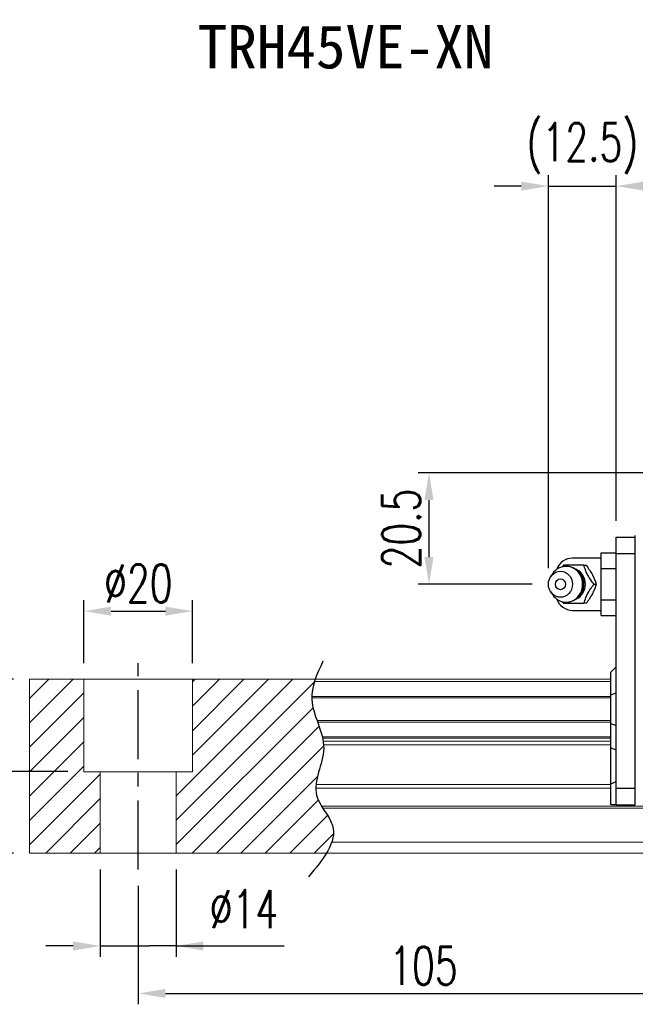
# Model space of a CAD drawing. Header units: millimetres. Extents: x 560 to 1081, y 594 to 775.
# Tile 2 of 59: x 745 to 859, y 594 to 775. Entities that reach past the tile are written whole.
import ezdxf
from ezdxf.enums import TextEntityAlignment as Align

# ---------------------------------------------------------------- set-up
doc = ezdxf.new("R2010")
doc.units = ezdxf.units.MM
doc.header["$PDSIZE"] = -1
doc.linetypes.add('CENTER', pattern=[10.16, 6.35, -1.27, 1.27, -1.27])
for name, color, linetype in [('2', 7, 'Continuous'), ('CHA', 2, 'Continuous'), ('CL', 1, 'CENTER'), ('DIM', 4, 'Continuous'), ('OUT', 3, 'Continuous')]:
    doc.layers.add(name, color=color, linetype=linetype)
doc.styles.add('DIM-7', font='SIMPLEX.shx', dxfattribs={"width": 0.7, "bigfont": 'chineset.shx'})
doc.styles.add('T', font='kaiu.ttf')
doc.dimstyles.new('CNS', dxfattribs={"dimtxt": 3.5, "dimasz": 2.5, "dimexe": 1, "dimexo": 1.5, "dimgap": 0.09, "dimtad": 0, "dimdsep": 46, "dimtxsty": 'DIM-7', "dimcen": 0.09, "dimclrd": 1, "dimclre": 1, "dimclrt": 4, "dimadec": 0, "dimazin": 0, "dimtfac": 1, "dimtix": 1, "dimtmove": 2, "dimatfit": 3, "dimfxl": 1, "dimtvp": 0.971429, "dimtolj": 1, "dimarcsym": 0})

# ---------------------------------------------------------------- blocks, each defined once
blk = doc.blocks.new('*D19')
at = {"color": 7, "lineweight": -2, "transparency": 16777216}
for p, q in [((767.05, 615.74), (767.05, 593.91)), ((872.05, 615.74), (872.05, 593.91)), ((772.05, 595.91), (867.05, 595.91))]:
    blk.add_line(p, q, dxfattribs=at)
at = {"color": 7, "transparency": 16777216}
for points in [[(772.05, 596.74), (772.05, 595.08), (767.05, 595.91)], [(867.05, 596.74), (867.05, 595.08), (872.05, 595.91)]]:
    blk.add_solid(points, dxfattribs=at)
at = {"layer": 'DEFPOINTS', "color": 0, "transparency": 16777216}
for p in [(767.05, 618.74), (872.05, 618.74), (872.05, 595.91)]:
    blk.add_point(p, dxfattribs=at)
at = {"color": 7, "transparency": 16777216, "insert": (819.55, 601.01), "char_height": 7, "attachment_point": 5, "style": 'DIM-7'}
blk.add_mtext('\\A1;105', dxfattribs=at)
blk = doc.blocks.new('*D20')
at = {"color": 7, "lineweight": -2, "transparency": 16777216}
for p, q in [((757.05, 656.74), (757.05, 668.29)), ((777.05, 656.74), (777.05, 668.29)), ((762.05, 666.29), (772.05, 666.29))]:
    blk.add_line(p, q, dxfattribs=at)
at = {"color": 7, "transparency": 16777216}
for points in [[(762.05, 667.12), (762.05, 665.45), (757.05, 666.29)], [(772.05, 667.12), (772.05, 665.45), (777.05, 666.29)]]:
    blk.add_solid(points, dxfattribs=at)
at = {"layer": 'DEFPOINTS', "color": 0, "transparency": 16777216}
for p in [(777.05, 666.29), (757.05, 653.74), (777.05, 653.74)]:
    blk.add_point(p, dxfattribs=at)
at = {"color": 7, "transparency": 16777216, "insert": (767.05, 671.39), "char_height": 7, "attachment_point": 5, "style": 'DIM-7'}
blk.add_mtext('\\A1;%%C20', dxfattribs=at)
blk = doc.blocks.new('*D21')
at = {"color": 7, "lineweight": -2, "transparency": 16777216}
for p, q in [((744.05, 653.74), (734.15, 653.74)), ((736.15, 648.74), (736.15, 641.74)), ((754.05, 636.74), (734.15, 636.74))]:
    blk.add_line(p, q, dxfattribs=at)
at = {"color": 7, "transparency": 16777216}
for points in [[(735.32, 648.74), (736.98, 648.74), (736.15, 653.74)], [(735.32, 641.74), (736.98, 641.74), (736.15, 636.74)]]:
    blk.add_solid(points, dxfattribs=at)
at = {"layer": 'DEFPOINTS', "color": 0, "transparency": 16777216}
for p in [(747.05, 653.74), (736.15, 636.74), (757.05, 636.74)]:
    blk.add_point(p, dxfattribs=at)
at = {"color": 7, "transparency": 16777216, "insert": (731.05, 645.24), "char_height": 7, "attachment_point": 5, "rotation": 90, "style": 'DIM-7'}
blk.add_mtext('\\A1;17', dxfattribs=at)
blk = doc.blocks.new('*D18')
at = {"color": 7, "lineweight": -2, "transparency": 16777216}
for p, q in [((744.05, 653.74), (720.19, 653.74)), ((722.19, 648.74), (722.19, 626.74)), ((744.05, 621.74), (720.19, 621.74))]:
    blk.add_line(p, q, dxfattribs=at)
at = {"color": 7, "transparency": 16777216}
for points in [[(721.36, 648.74), (723.02, 648.74), (722.19, 653.74)], [(721.36, 626.74), (723.02, 626.74), (722.19, 621.74)]]:
    blk.add_solid(points, dxfattribs=at)
at = {"layer": 'DEFPOINTS', "color": 0, "transparency": 16777216}
for p in [(747.05, 653.74), (722.19, 621.74), (747.05, 621.74)]:
    blk.add_point(p, dxfattribs=at)
at = {"color": 7, "transparency": 16777216, "insert": (717.09, 637.74), "char_height": 7, "attachment_point": 5, "rotation": 90, "style": 'DIM-7'}
blk.add_mtext('\\A1;32', dxfattribs=at)
blk = doc.blocks.new('*D26')
at = {"color": 7, "lineweight": -2, "transparency": 16777216}
for p, q in [((760.05, 618.74), (760.05, 602.65)), ((774.05, 618.74), (774.05, 602.65)), ((755.05, 604.65), (750.05, 604.65)), ((760.05, 604.65), (765.05, 604.65)), ((765.05, 604.65), (769.05, 604.65)), ((774.05, 604.65), (769.05, 604.65)), ((774.05, 604.65), (793.91, 604.65)), ((779.05, 604.65), (784.05, 604.65))]:
    blk.add_line(p, q, dxfattribs=at)
at = {"color": 7, "transparency": 16777216}
for points in [[(755.05, 605.48), (755.05, 603.82), (760.05, 604.65)], [(779.05, 605.48), (779.05, 603.82), (774.05, 604.65)]]:
    blk.add_solid(points, dxfattribs=at)
at = {"layer": 'DEFPOINTS', "color": 0, "transparency": 16777216}
for p in [(760.05, 621.74), (774.05, 621.74), (774.05, 604.65)]:
    blk.add_point(p, dxfattribs=at)
at = {"color": 7, "transparency": 16777216, "insert": (786.48, 611.45), "char_height": 7, "attachment_point": 5, "style": 'DIM-7'}
blk.add_mtext('\\A1;%%C14', dxfattribs=at)
blk = doc.blocks.new('*D101')
at = {"layer": 'DEFPOINTS', "color": 0, "transparency": 16777216}
for p in [(1029.05, 744.53), (855.05, 679.89), (1029.05, 679.89)]:
    blk.add_point(p, dxfattribs=at)
at = {"layer": 'DIM', "color": 7, "lineweight": -2, "transparency": 16777216}
for p, q in [((855.05, 682.89), (855.05, 746.53)), ((1029.05, 682.89), (1029.05, 746.53)), ((860.05, 744.53), (1024.05, 744.53))]:
    blk.add_line(p, q, dxfattribs=at)
at = {"layer": 'DIM', "color": 7, "transparency": 16777216}
for points in [[(860.05, 745.36), (860.05, 743.7), (855.05, 744.53)], [(1024.05, 745.36), (1024.05, 743.7), (1029.05, 744.53)]]:
    blk.add_solid(points, dxfattribs=at)
at = {"layer": 'DIM', "color": 7, "transparency": 16777216, "insert": (942.05, 749.63), "char_height": 7, "attachment_point": 5, "style": 'DIM-7'}
blk.add_mtext('\\A1;174', dxfattribs=at)
blk = doc.blocks.new('*D102')
at = {"layer": 'DEFPOINTS', "color": 0, "transparency": 16777216}
for p in [(820.57, 691.74), (872.05, 691.74), (842.55, 671.24)]:
    blk.add_point(p, dxfattribs=at)
at = {"layer": 'DIM', "color": 7, "lineweight": -2, "transparency": 16777216}
for p, q in [((869.05, 691.74), (818.57, 691.74)), ((820.57, 676.24), (820.57, 686.74)), ((839.55, 671.24), (818.57, 671.24))]:
    blk.add_line(p, q, dxfattribs=at)
at = {"layer": 'DIM', "color": 7, "transparency": 16777216}
for points in [[(819.73, 686.74), (821.4, 686.74), (820.57, 691.74)], [(819.73, 676.24), (821.4, 676.24), (820.57, 671.24)]]:
    blk.add_solid(points, dxfattribs=at)
at = {"layer": 'DIM', "color": 7, "transparency": 16777216, "insert": (815.47, 681.49), "char_height": 7, "attachment_point": 5, "rotation": 90, "style": 'DIM-7'}
blk.add_mtext('\\A1;20.5', dxfattribs=at)
blk = doc.blocks.new('*D103')
at = {"color": 7, "lineweight": -2, "transparency": 16777216}
for p, q in [((842.55, 674.22), (842.55, 746.53)), ((855.05, 682.89), (855.05, 746.53)), ((837.55, 744.53), (832.55, 744.53)), ((842.55, 744.53), (855.05, 744.53)), ((860.05, 744.53), (865.05, 744.53))]:
    blk.add_line(p, q, dxfattribs=at)
at = {"color": 7, "transparency": 16777216}
for points in [[(837.55, 745.36), (837.55, 743.7), (842.55, 744.53)], [(860.05, 745.36), (860.05, 743.7), (855.05, 744.53)]]:
    blk.add_solid(points, dxfattribs=at)
at = {"layer": 'DEFPOINTS', "color": 0, "transparency": 16777216}
for p in [(855.05, 744.53), (855.05, 679.89), (842.55, 671.22)]:
    blk.add_point(p, dxfattribs=at)
at = {"color": 7, "transparency": 16777216, "insert": (848.8, 751.46), "char_height": 7, "attachment_point": 5, "style": 'DIM-7'}
blk.add_mtext('\\A1;(12.5)', dxfattribs=at)

msp = doc.modelspace()

# ---------------------------------------------------------------- hatches: boundary and pattern name
at = {"layer": 'DIM'}
h = msp.add_hatch(dxfattribs=at)
h.set_pattern_fill('ANSI31', color=0, style=0)
h.set_pattern_definition([(45, (443.0995, 480.9535), (-2.245064, 2.245064), [])])
edge = h.paths.add_edge_path()
edge.add_spline(control_points=[(799.949, 646.166), (799.485, 647.467), (799.023, 648.843), (798.98, 650.22), (798.979, 650.305)], knot_values=[7.0410379, 7.0410379, 7.0410379, 7.0410379, 11.0834181, 11.3490412, 11.3490412, 11.3490412, 11.3490412], degree=3, periodic=0)
edge.add_spline(control_points=[(798.979, 650.305), (798.977, 650.403), (798.978, 650.501), (798.981, 650.599)], knot_values=[6.7346274, 6.7346274, 6.7346274, 6.7346274, 7.0410379, 7.0410379, 7.0410379, 7.0410379], degree=3, periodic=0)
edge.add_spline(control_points=[(798.981, 650.599), (799.005, 651.503), (799.195, 652.407), (799.481, 653.311)], knot_values=[3.908874, 3.908874, 3.908874, 3.908874, 6.7346274, 6.7346274, 6.7346274, 6.7346274], degree=3, periodic=0)
edge.add_spline(control_points=[(799.481, 653.311), (799.526, 653.452), (799.573, 653.594), (799.623, 653.735)], knot_values=[3.466366, 3.466366, 3.466366, 3.466366, 3.908874, 3.908874, 3.908874, 3.908874], degree=3, periodic=0)
edge.add_line((799.619, 653.735), (777.048, 653.735))
edge.add_line((777.048, 653.735), (777.048, 636.735))
edge.add_line((777.048, 636.735), (774.048, 636.735))
edge.add_line((774.048, 636.735), (774.048, 621.735))
edge.add_line((774.048, 621.735), (801.69, 621.735))
edge.add_spline(control_points=[(801.69, 621.735), (802.094, 622.406), (802.426, 623.073), (802.651, 623.735)], knot_values=[35.0876755, 35.0876755, 35.0876755, 35.0876755, 37.2888756, 37.2888756, 37.2888756, 37.2888756], degree=3, periodic=0)
edge.add_spline(control_points=[(802.651, 623.735), (803.009, 624.789), (803.191, 626.912), (801.691, 628.961), (801.011, 630.028)], knot_values=[27.949439, 27.949439, 27.949439, 27.949439, 31.4503537, 35.0876755, 35.0876755, 35.0876755, 35.0876755], degree=3, periodic=0)
edge.add_spline(control_points=[(801.011, 630.028), (800.936, 630.146), (800.862, 630.264), (800.79, 630.382)], knot_values=[27.5490533, 27.5490533, 27.5490533, 27.5490533, 27.949439, 27.949439, 27.949439, 27.949439], degree=3, periodic=0)
edge.add_spline(control_points=[(800.79, 630.382), (800.388, 631.04), (799.824, 632.12), (799.711, 633.254), (799.716, 633.693)], knot_values=[23.9494384, 23.9494384, 23.9494384, 23.9494384, 26.1777675, 27.5490533, 27.5490533, 27.5490533, 27.5490533], degree=3, periodic=0)
edge.add_spline(control_points=[(799.716, 633.693), (799.718, 633.927), (799.734, 634.162), (799.761, 634.4)], knot_values=[23.2175338, 23.2175338, 23.2175338, 23.2175338, 23.9494384, 23.9494384, 23.9494384, 23.9494384], degree=3, periodic=0)
edge.add_spline(control_points=[(799.761, 634.4), (800.004, 636.541), (801.249, 639.036), (801.174, 641.452), (801.158, 641.674)], knot_values=[15.9420699, 15.9420699, 15.9420699, 15.9420699, 22.5462419, 23.2175338, 23.2175338, 23.2175338, 23.2175338], degree=3, periodic=0)
edge.add_spline(control_points=[(801.158, 641.674), (801.14, 641.91), (801.111, 642.146), (801.074, 642.381)], knot_values=[15.228195, 15.228195, 15.228195, 15.228195, 15.9420699, 15.9420699, 15.9420699, 15.9420699], degree=3, periodic=0)
edge.add_spline(control_points=[(801.074, 642.381), (801.047, 642.548), (801.015, 642.715), (800.98, 642.882)], knot_values=[14.7203513, 14.7203513, 14.7203513, 14.7203513, 15.228195, 15.228195, 15.228195, 15.228195], degree=3, periodic=0)
edge.add_spline(control_points=[(800.98, 642.882), (800.96, 642.975), (800.939, 643.068), (800.917, 643.16)], knot_values=[14.4372251, 14.4372251, 14.4372251, 14.4372251, 14.7203513, 14.7203513, 14.7203513, 14.7203513], degree=3, periodic=0)
edge.add_spline(control_points=[(800.917, 643.16), (800.7, 644.072), (800.376, 644.974), (800.054, 645.872)], knot_values=[11.6531458, 11.6531458, 11.6531458, 11.6531458, 14.4372251, 14.4372251, 14.4372251, 14.4372251], degree=3, periodic=0)
edge.add_spline(control_points=[(800.054, 645.872), (800.019, 645.97), (799.984, 646.068), (799.949, 646.166)], knot_values=[11.3490412, 11.3490412, 11.3490412, 11.3490412, 11.6531458, 11.6531458, 11.6531458, 11.6531458], degree=3, periodic=0)
edge.add_line((799.949, 646.166), (799.949, 646.166))
h.paths.add_polyline_path([(757.048, 653.735), (747.048, 653.735), (747.048, 621.735), (760.048, 621.735), (760.048, 636.735), (757.048, 636.735)])

# ---------------------------------------------------------------- linework, layer by layer
at = {"linetype": 'Continuous', "lineweight": 15}
for p, q in [((800.79, 630.382), (1081.048, 630.382)), ((801.011, 630.028), (1081.048, 630.028))]:
    msp.add_line(p, q, dxfattribs=at)
at = {"layer": '2', "color": 0, "linetype": 'Continuous'}
for p, q in [((855.048, 679.885), (858.548, 679.885)), ((855.048, 676.885), (855.048, 679.885)), ((858.548, 630.635), (858.548, 680.235)), ((852.248, 677.009), (855.048, 677.009)), ((852.248, 674.122), (852.248, 677.009)), ((855.048, 630.635), (855.048, 676.885)), ((855.048, 676.885), (858.548, 676.885)), ((852.248, 676.035), (846.965, 676.035)), ((843.345, 673.194), (842.981, 672.66)), ((852.248, 674.122), (855.048, 674.122)), ((852.248, 668.349), (852.248, 674.122)), ((842.981, 669.811), (843.345, 669.276)), ((852.248, 665.462), (852.248, 668.349)), ((852.248, 668.349), (855.048, 668.349)), ((846.965, 666.435), (852.248, 666.435)), ((852.248, 665.462), (855.048, 665.462)), ((854.048, 655.035), (855.048, 656.035)), ((854.048, 650.888), (854.048, 655.035)), ((854.048, 650.888), (855.048, 651.252)), ((854.048, 645.583), (854.048, 650.888)), ((854.048, 645.583), (855.048, 645.219)), ((854.048, 641.114), (854.048, 645.583)), ((854.048, 634.524), (854.048, 641.114)), ((854.048, 641.114), (855.048, 640.75)), ((854.048, 634.524), (855.048, 634.938)), ((854.048, 630.635), (854.048, 634.524)), ((858.548, 633.635), (855.048, 633.635)), ((855.048, 630.635), (854.048, 630.635)), ((855.048, 630.635), (858.548, 630.635))]:
    msp.add_line(p, q, dxfattribs=at)
for centre, start, end in [((846.965, 673.035), 89.99998, 161.42204), ((846.965, 669.435), 198.57796, 270.00002)]:
    msp.add_arc(centre, 3, start, end, dxfattribs=at)
for centre, major_axis, start_param, end_param in [((845.798, 671.235), (0, -3.3), 3.1415926, 4.0769035), ((845.798, 671.235), (0, -3.3), 0, 3.1415927), ((846.613, 671.235), (0, -2.962), 0.4233297, 2.6987264), ((845.798, 671.235), (0, -3.3), 5.3479724, 6.2831853)]:
    msp.add_ellipse(centre, major_axis=major_axis, ratio=0.9238797, start_param=start_param, end_param=end_param, dxfattribs=at)
for major_axis in [(0, -2.4), (0, -1)]:
    msp.add_ellipse((844.765, 671.235), major_axis=major_axis, ratio=0.9238797, dxfattribs=at)
for points, degree in [([(845.355, 674.735), (845.267, 674.621), (845.179, 674.505), (845.091, 674.388)], 3), ([(849.089, 674.735), (849.504, 674.735)], 1), ([(850.956, 671.235), (851.371, 671.235)], 1), ([(845.111, 668.057), (845.192, 667.949), (845.274, 667.842), (845.355, 667.736)], 3), ([(845.82, 667.957), (845.877, 667.953), (845.934, 667.952), (845.991, 667.952)], 3), ([(849.504, 667.735), (849.089, 667.735)], 1)]:
    msp.add_open_spline(points, degree=degree, dxfattribs=at)
for points, knots in [([(849.089, 674.735), (848.37, 674.735), (847.602, 674.735), (846.294, 674.735), (845.808, 674.735), (845.355, 674.735)], [0, 0, 0, 0, 0.5, 0.5, 1, 1, 1, 1]), ([(849.098, 671.235), (849.098, 671.486), (849.042, 671.983), (848.785, 672.71), (848.357, 673.368), (847.782, 673.912), (847.097, 674.301), (846.417, 674.506), (845.98, 674.525), (845.798, 674.517)], [0, 0, 0, 0, 0.1424122, 0.2912277, 0.4421098, 0.5939693, 0.7455107, 0.8956214, 1, 1, 1, 1]), ([(850.956, 671.236), (850.69, 671.581), (850.423, 671.936), (850.006, 672.565), (849.846, 672.833), (849.576, 673.361), (849.465, 673.623), (849.262, 674.17), (849.173, 674.455), (849.089, 674.735)], [0, 0, 0, 0, 0.316279, 0.316279, 0.5305075, 0.5305075, 0.7443494, 0.7443494, 1, 1, 1, 1]), ([(849.504, 674.735), (849.916, 674.188), (850.314, 673.603), (850.967, 672.381), (851.199, 671.786), (851.37, 671.236)], [0, 0, 0, 0, 0.5, 0.5, 1, 1, 1, 1]), ([(846.139, 667.958), (846.187, 667.961), (846.482, 667.988), (847.014, 668.14), (847.674, 668.486), (848.236, 668.97), (848.675, 669.564), (848.975, 670.242), (849.085, 670.816), (849.098, 671.149), (849.098, 671.235)], [0, 0, 0, 0, 0.0297339, 0.1848987, 0.3380427, 0.4898314, 0.6411412, 0.7929758, 0.9463445, 1, 1, 1, 1]), ([(849.089, 667.736), (849.193, 668.081), (849.303, 668.436), (849.557, 669.065), (849.683, 669.333), (849.977, 669.861), (850.145, 670.123), (850.525, 670.67), (850.741, 670.955), (850.956, 671.235)], [0, 0, 0, 0, 0.316279, 0.316279, 0.5305075, 0.5305075, 0.7443494, 0.7443494, 1, 1, 1, 1]), ([(851.37, 671.235), (851.2, 670.688), (850.973, 670.103), (850.322, 668.881), (849.919, 668.286), (849.504, 667.736)], [0, 0, 0, 0, 0.5, 0.5, 1, 1, 1, 1]), ([(845.355, 667.735), (845.815, 667.735), (846.308, 667.735), (847.657, 667.735), (848.38, 667.735), (849.089, 667.735)], [0, 0, 0, 0, 0.5, 0.5, 1, 1, 1, 1])]:
    msp.add_open_spline(points, degree=3, knots=knots, dxfattribs=at)
at = {"layer": 'CL', "color": 0, "ltscale": 2}
msp.add_line((767.048, 618.735), (767.048, 656.735), dxfattribs=at)
at = {"layer": 'DIM', "color": 0}
msp.add_open_spline([(801.038, 657.063), (799.953, 654.725), (797.488, 649.408), (803.202, 641.326), (797.773, 632.923), (805.32, 625.729), (801.063, 620.586), (798.403, 617.371)], degree=3, knots=[0, 0, 0, 0, 7.306661, 16.6133617, 25.3207242, 31.5867608, 42.0326146, 42.0326146, 42.0326146, 42.0326146], dxfattribs=at)
at = {"layer": 'OUT', "color": 0, "linetype": 'Continuous', "lineweight": 15}
for p, q in [((747.048, 653.735), (854.048, 653.735)), ((747.048, 653.311), (747.048, 653.735)), ((747.048, 650.599), (747.048, 653.311)), ((757.048, 636.735), (757.048, 653.735)), ((777.048, 636.735), (777.048, 653.735)), ((799.481, 653.311), (854.048, 653.311)), ((747.048, 650.305), (747.048, 650.599)), ((747.048, 646.166), (747.048, 650.305)), ((798.979, 650.305), (854.048, 650.305)), ((798.981, 650.599), (854.048, 650.599)), ((747.048, 645.872), (747.048, 646.166)), ((747.048, 643.16), (747.048, 645.872)), ((799.949, 646.166), (854.048, 646.166)), ((800.054, 645.872), (854.048, 645.872)), ((747.048, 642.882), (747.048, 643.16)), ((747.048, 642.381), (747.048, 642.882)), ((747.048, 641.674), (747.048, 642.381)), ((747.048, 634.4), (747.048, 641.674)), ((800.917, 643.16), (854.048, 643.16)), ((800.98, 642.882), (854.048, 642.882)), ((801.074, 642.381), (854.048, 642.381)), ((801.158, 641.674), (854.048, 641.674)), ((757.048, 636.735), (777.048, 636.735)), ((760.048, 621.735), (760.048, 636.735)), ((774.048, 621.735), (774.048, 636.735)), ((747.048, 633.693), (747.048, 634.4)), ((747.048, 630.382), (747.048, 633.693)), ((799.716, 633.693), (854.048, 633.693)), ((799.761, 634.4), (854.048, 634.4)), ((747.048, 630.028), (747.048, 630.382)), ((747.048, 623.735), (747.048, 630.028)), ((747.048, 621.735), (747.048, 623.735)), ((802.651, 623.735), (1081.048, 623.735)), ((747.048, 621.735), (1081.048, 621.735))]:
    msp.add_line(p, q, dxfattribs=at)

# ---------------------------------------------------------------- texts
at = {"layer": 'CHA', "color": 7, "style": 'T'}
msp.add_text('TRH45VE-XN', height=8, dxfattribs=at).set_placement((805.2, 770.131), align=Align.MIDDLE)

# ---------------------------------------------------------------- dimensions: what is measured, and where the dimension line sits
at = {"color": 0}
for base, p1, p2, text, override, picture, middle in [((855.048, 744.531), (842.548, 671.219), (855.048, 679.885), '(<>)', {"dimscale": 2, "dimgap": 0.8, "dimtad": 1, "dimclrd": 7, "dimclre": 7, "dimclrt": 7, "dimadec": 2, "dimazin": 2, "dimtmove": 1}, '*D103', (848.798, 751.464)), ((777.048, 666.286), (757.048, 653.735), (777.048, 653.735), '%%C<>', {"dimscale": 2, "dimgap": 0.8, "dimtad": 1, "dimclrd": 7, "dimclre": 7, "dimclrt": 7, "dimtmove": 1}, '*D20', (767.048, 671.386))]:
    dim = msp.add_linear_dim(base=base, p1=p1, p2=p2, text=text, dimstyle='CNS', override=override, dxfattribs=at)
    dim.commit()
    dim.dimension.update_dxf_attribs({"geometry": picture, "text_midpoint": middle})
for base, p2, picture, middle in [((722.19, 621.735), (747.048, 621.735), '*D18', (717.09, 637.735)), ((736.15, 636.735), (757.048, 636.735), '*D21', (731.05, 645.235))]:
    dim = msp.add_linear_dim(base=base, p1=(747.048, 653.735), p2=p2, angle=90, dimstyle='CNS', override={"dimscale": 2, "dimgap": 0.8, "dimtad": 1, "dimclrd": 7, "dimclre": 7, "dimclrt": 7, "dimtmove": 1}, dxfattribs=at)
    dim.commit()
    dim.dimension.update_dxf_attribs({"geometry": picture, "text_midpoint": middle})
dim = msp.add_linear_dim(base=(774.048, 604.652), p1=(760.048, 621.735), p2=(774.048, 621.735), angle=180, text='%%C<>', dimstyle='CNS', override={"dimscale": 2, "dimgap": 0.8, "dimclrd": 7, "dimclre": 7, "dimclrt": 7, "dimtmove": 0}, dxfattribs=at)
dim.commit()
dim.dimension.update_dxf_attribs({"geometry": '*D26', "text_midpoint": (786.481, 604.652), "dimtype": 160})
dim = msp.add_linear_dim(base=(872.048, 595.909), p1=(767.048, 618.735), p2=(872.048, 618.735), dimstyle='CNS', override={"dimscale": 2, "dimgap": 0.8, "dimtad": 1, "dimclrd": 7, "dimclre": 7, "dimclrt": 7, "dimtmove": 1}, dxfattribs=at)
dim.commit()
dim.dimension.update_dxf_attribs({"geometry": '*D19', "text_midpoint": (819.548, 601.009)})
at = {"layer": 'DIM', "color": 0}
for base, p1, p2, angle, picture, middle in [((1029.048, 744.531), (855.048, 679.885), (1029.048, 679.885), 180, '*D101', (942.048, 749.631)), ((820.567, 691.735), (842.548, 671.235), (872.048, 691.735), 90, '*D102', (815.467, 681.485))]:
    dim = msp.add_linear_dim(base=base, p1=p1, p2=p2, angle=angle, dimstyle='CNS', override={"dimscale": 2, "dimgap": 0.8, "dimtad": 1, "dimclrd": 7, "dimclre": 7, "dimclrt": 7, "dimtmove": 1}, dxfattribs=at)
    dim.commit()
    dim.dimension.update_dxf_attribs({"geometry": picture, "text_midpoint": middle})

doc.saveas('drawing.dxf')
